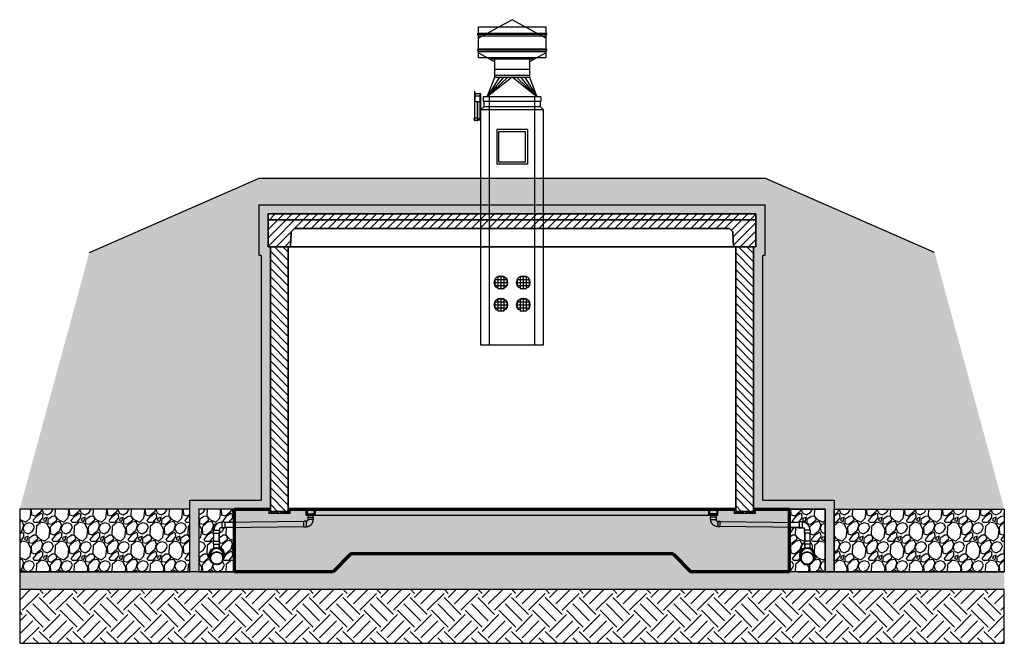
# Model space of a CAD drawing. Header units: inches. Extents: x -1088 to 2672, y -855 to 398.
# Tile 2 of 5: x -1088 to -428, y -90 to 328. Entities that reach past the tile are written whole.
import ezdxf

# ---------------------------------------------------------------- set-up
doc = ezdxf.new("R2010")
doc.units = ezdxf.units.IN
doc.header["$MEASUREMENT"] = 0
doc.layers.get('Defpoints').update_dxf_attribs({"color": 243})
doc.layers.add('A-WALL-PATT', color=9, linetype='Continuous', lineweight=18, true_color=0x808080)
for name, color, linetype in [('P-PIPE', 3, 'Continuous'), ('P-SANR-FIXT', 3, 'Continuous'), ('S-EARTH', 8, 'Continuous'), ('S-FLOR-PATT', 8, 'Continuous'), ('S-GRVL', 8, 'Continuous'), ('S-SAND-PATT', 8, 'Continuous'), ('S-SECT-CONC', 4, 'Continuous')]:
    doc.layers.add(name, color=color, linetype=linetype)
for name, color, linetype, lineweight in [('S-FLOR-FTPT', 4, 'Continuous', 70), ('S-ROOF-OTLN', 3, 'Continuous', 35), ('S-ROOF-PATT', 8, 'Continuous', 18), ('S-WALL-PCST', 4, 'Continuous', 35)]:
    doc.layers.add(name, color=color, linetype=linetype, lineweight=lineweight)
pattern_1 = [(273.01279, (-3.5638, 21.892), (12.727922, -216.374675), [2.42165, -239.74358]), (229.96974, (-3.4365, 19.4737), (140.0071427, 165.4629868), [4.15562, -411.40665]), (177.51045, (-6.1094, 16.2917), (267.2863633, -12.7279221), [2.93018, -290.08859]), (312.27369, (-7.8913, 8.1459), (-241.83051917, 267.2863633), [3.78428, -374.64404]), (337.83365, (-5.3457, 5.3457), (-216.37467504, 89.0954544), [3.7108, -367.36872]), (42.27369, (-1.9092, 3.94566), (-267.2863633, -241.83051917), [3.78428, -374.64404]), (82.69424, (0.89095, 6.49124), (-38.1837662, -292.7422074), [5.00452, -495.44727]), (117.25533, (1.52735, 11.4551), (-190.9188309, 369.1097398), [4.72478, -467.75379]), (166.42957, (-0.6364, 15.65534), (-267.2863633, 63.6396103), [3.7971, -375.91332]), (220.23636, (-4.3275, 16.5463), (152.7350647, 127.2792206), [4.33498, -212.41373]), (267.39744, (-7.63675, 13.74616), (-12.72792206, -292.7422074), [5.60606, -555.00075]), (183.81407, (4.8366, 20.6192), (-165.4629868, -12.727922), [1.91342, -189.4292]), (216.46923, (2.9274, 20.49195), (190.9188309, 140.0071427), [3.64027, -360.3872]), (270, (0, 18.328), (12.72792, -12.72792), [2.54558, -22.91027]), (248.1986, (-2.4183, 18.9646), (38.183766, 89.0954544), [1.37084, -135.71307]), (336.8014, (-2.9274, 17.6918), (-50.911688, 25.455844), [1.93865, -94.9943]), (75.96376, (-1.1455, 16.928), (12.727922, 63.63961), [3.14872, -101.8084]), (206.56505, (-0.382, 19.983), (38.183766, 12.727922), [2.27684, -54.64416]), (61.38954, (-10.3096, 10.3096), (89.0954544, 165.4629868), [3.1896, -315.77121]), (115.34618, (-8.7823, 13.1098), (89.0954544, -190.9188309), [2.6759, -264.91334]), (338.1986, (-2.9274, 22.5284), (-89.0954544, 38.183766), [2.74167, -134.34225]), (28.61046, (-0.3818, 21.5102), (-165.4629868, -89.0954544), [3.1896, -315.77121]), (24.44395, (-2.4183, 2.4183), (-89.0954544, -38.183766), [3.07584, -150.71623]), (339.77514, (0.3818, 3.6911), (-203.646753, 76.3675324), [2.5772, -255.14358]), (111.8014, (9.9278, 9.9278), (-38.183766, 89.0954544), [2.74167, -134.34225]), (62.35402, (8.9095, 12.4734), (-114.5512986, -216.374675), [3.01736, -298.71763]), (114.44395, (3.691, 3.691), (38.183766, -89.0954544), [1.53792, -152.25415]), (146.30993, (9.164, 9.164), (-63.63961, 38.183766), [0.91782, -90.86453]), (210.96376, (8.4004, 9.6732), (50.911688, 25.455844), [3.7108, -70.5051]), (231.00901, (5.21845, 7.764), (114.55129855, 140.0071427), [3.4389, -340.45062]), (348.69007, (0, 15.7826), (-38.183766, 12.727922), [2.596, -62.30393]), (38.15723, (2.5456, 15.2735), (241.83051917, 190.9188309), [4.5323, -448.69613]), (105.9454, (6.1094, 18.0736), (38.1837662, -140.0071427), [1.8532, -183.46813]), (135, (5.6, 19.856), (-25.45584, 4e-15), [1.08, -16.92]), (165.25644, (4.582, 7.8913), (140.0071427, -38.1837662), [2.50063, -247.56336]), (93.01279, (2.1637, 8.5277), (-12.727922, 216.374675), [4.8433, -237.32194]), (45, (1.91, 13.364), (0, 25.45584), [4.68, -13.32]), (10.30485, (5.2184, 16.6736), (216.374675, 38.1837662), [2.84605, -281.75894]), (299.0546, (8.0186, 17.1827), (38.183766, -63.6396103), [2.62084, -128.42114]), (252.645975, (9.2914, 14.8917), (-114.55129855, -369.1097398), [4.26717, -422.45054]), (220.42608, (8.0186, 10.8187), (-178.19090886, -152.73506474), [4.51438, -446.92332])]

# ---------------------------------------------------------------- blocks, each defined once
blk = doc.blocks.new('Bend - PVC - Sch 40 - DWV_USACE - Standard-1075329-SECTION _COLUMN STRIP_ LONG')
at = {"layer": 'P-PIPE', "lineweight": -3}
for p, q in [((199.1, -19.56), (199.1, -21.06)), ((199.1, -19.56), (203.06, -19.56)), ((203.06, -21.06), (203.06, -19.56)), ((205.64, -14.52), (204.14, -14.52)), ((204.14, -18.48), (204.14, -14.52)), ((204.14, -18.48), (205.64, -18.48)), ((205.64, -14.52), (205.64, -18.48)), ((203.06, -21.06), (199.1, -21.06))]:
    blk.add_line(p, q, dxfattribs=at)
at = {"layer": 'P-PIPE', "lineweight": -3, "flags": 128}
for points in [[(204.14, -14.75), (203.95, -14.75), (203.76, -14.77), (203.56, -14.78), (203.37, -14.81), (203.18, -14.85), (203, -14.89), (202.81, -14.94), (202.63, -14.99), (202.44, -15.06), (202.27, -15.13), (202.09, -15.21), (201.92, -15.29), (201.75, -15.39), (201.58, -15.49), (201.42, -15.59), (201.27, -15.7), (201.11, -15.82), (200.97, -15.94), (200.82, -16.07), (200.69, -16.21), (200.56, -16.35), (200.43, -16.5), (200.31, -16.65), (200.2, -16.8), (200.09, -16.96), (199.99, -17.13), (199.9, -17.29), (199.81, -17.47), (199.73, -17.64), (199.65, -17.82), (199.59, -18), (199.53, -18.18), (199.48, -18.37), (199.43, -18.56), (199.4, -18.74), (199.37, -18.94), (199.35, -19.13), (199.33, -19.32), (199.33, -19.51), (199.33, -19.56)], [(202.83, -19.56), (202.83, -19.51), (202.83, -19.46), (202.84, -19.41), (202.84, -19.35), (202.85, -19.3), (202.87, -19.25), (202.88, -19.2), (202.89, -19.15), (202.91, -19.1), (202.93, -19.05), (202.95, -19), (202.98, -18.96), (203, -18.91), (203.03, -18.87), (203.06, -18.82), (203.09, -18.78), (203.12, -18.74), (203.15, -18.7), (203.19, -18.66), (203.23, -18.62), (203.26, -18.59), (203.3, -18.55), (203.34, -18.52), (203.39, -18.49), (203.43, -18.46), (203.48, -18.43), (203.52, -18.4), (203.57, -18.38), (203.62, -18.36), (203.66, -18.34), (203.71, -18.32), (203.76, -18.31), (203.81, -18.29), (203.87, -18.28), (203.92, -18.27), (203.97, -18.26), (204.02, -18.26), (204.07, -18.25), (204.13, -18.25), (204.14, -18.25)]]:
    blk.add_lwpolyline(points, dxfattribs=at)

msp = doc.modelspace()

# ---------------------------------------------------------------- hatches: boundary and pattern name
at = {"layer": 'A-WALL-PATT'}
h = msp.add_hatch(dxfattribs=at)
h.set_pattern_fill('AR-SAND', color=256, scale=0.472439, style=0)
h.set_pattern_definition([(37.5, (-2118.1887, -184.42205), (-0.0297605, 0.91030588), [0, -0.71810663, 0, -0.8031456, 0, -0.7677127]), (7.5, (-2118.1887, -184.422), (0.8361108, 1.3332907), [0, -0.38739963, 0, -0.64724085, 0, -0.24803025]), (327.5, (-2118.7698, -184.42205), (1.47124074, 0.00267356), [0, -0.2362193, 0, -0.85038944, 0, -1.11023065]), (317.5, (-2118.7698, -184.422), (1.4202102, 0.4146478), [0, -0.11810964, 0, -0.5574775, 0, -0.63779208])])
h.paths.add_polyline_path([(-914.06, -1.5), (-919.17, -1.5), (-919.68, -0.99), (-919.68, 0), (-920.64, 0), (-920.64, -3), (-914.06, -3)])
h.paths.add_polyline_path([(-906.73, 0), (-907.69, 0), (-907.69, -0.99), (-908.2, -1.5), (-913.31, -1.5), (-913.31, -3), (-906.73, -3)])
h = msp.add_hatch(dxfattribs=at)
h.set_pattern_fill('AR-SAND', color=256, scale=0.472439, style=0)
h.set_pattern_definition([(37.5, (-1806.1887, -184.42205), (-0.0297605, 0.91030588), [0, -0.71810663, 0, -0.8031456, 0, -0.7677127]), (7.5, (-1806.1887, -184.422), (0.8361108, 1.3332907), [0, -0.38739963, 0, -0.64724085, 0, -0.24803025]), (327.5, (-1806.7698, -184.42205), (1.47124074, 0.00267356), [0, -0.2362193, 0, -0.85038944, 0, -1.11023065]), (317.5, (-1806.7698, -184.422), (1.4202102, 0.4146478), [0, -0.11810964, 0, -0.5574775, 0, -0.63779208])])
h.paths.add_polyline_path([(-602.06, -1.5), (-607.17, -1.5), (-607.68, -0.99), (-607.68, 0), (-608.64, 0), (-608.64, -3), (-602.06, -3)])
h.paths.add_polyline_path([(-594.73, 0), (-595.69, 0), (-595.69, -0.99), (-596.2, -1.5), (-601.31, -1.5), (-601.31, -3), (-594.73, -3)])
at = {"layer": 'S-EARTH'}
h = msp.add_hatch(dxfattribs=at)
h.set_pattern_fill('EARTH', color=256, scale=36, angle=45)
h.paths.add_polyline_path([(-474.29, 172.13), (-588.19, 222), (-927.19, 222), (-1041.09, 172.13), (-1087.81, 0), (-973.69, 0), (-973.69, 6), (-925.69, 6), (-925.69, 170), (-927.19, 170), (-927.19, 204), (-588.19, 204), (-588.19, 170), (-589.69, 170), (-589.69, 6), (-565.69, 6), (-565.69, 0), (-427.56, 0)])
h = msp.add_hatch(dxfattribs=at)
h.set_pattern_fill('EARTH', color=256, scale=64, angle=45)
h.paths.add_polyline_path([(-427.56, -54), (-1087.81, -54), (-1087.81, -90), (-427.56, -90)])
at = {"layer": 'S-FLOR-PATT'}
h = msp.add_hatch(dxfattribs=at)
h.set_pattern_fill('AR-CONC', color=8)
h.set_pattern_definition([(50, (0, 0), (7.1726, -0.62752), [0.75, -8.25]), (355, (0, 0), (-1.387513, 7.52192), [0.6, -6.6]), (100.45144, (0.598, -0.052), (5.78509, 6.8944), [0.6374, -7.01142]), (46.1842, (0, 2), (10.67241, -1.65519), [1.125, -12.375]), (96.6356, (0.889, 1.862), (9.34662, 9.74119), [0.9561, -10.51714]), (351.1842, (0, 2), (9.34662, 9.74119), [0.9, -9.9]), (21, (1, 1.5), (5.96907, -4.02619), [0.75, -8.25]), (326, (1, 1.5), (2.433153, 7.2515), [0.6, -6.6]), (71.45144, (1.4974, 1.1645), (8.402224, 3.22531), [0.6374, -7.01142]), (37.5, (0, 0), (0.1215986, 3.3289385), [0, -6.52, 0, -6.7, 0, -6.625]), (7.5, (0, 0), (2.630695, 3.944117), [0, -3.82, 0, -6.37, 0, -2.525]), (327.5, (-2.23, 0), (5.338224, -0.225549), [0, -2.5, 0, -7.8, 0, -10.35]), (317.5, (-3.23, 0), (5.831862, 1.00105), [0, -3.25, 0, -5.18, 0, -7.35])])
h.paths.add_polyline_path([(-571.69, 0), (-594.73, 0), (-594.73, -3), (-608.64, -3), (-608.64, 0), (-906.73, 0), (-906.73, -3), (-920.64, -3), (-920.64, 0), (-943.69, 0), (-943.69, -42), (-877.69, -42), (-865.69, -30), (-649.69, -30), (-637.69, -42), (-571.69, -42)])
at = {"layer": 'S-GRVL'}
h = msp.add_hatch(dxfattribs=at)
h.set_pattern_fill('GRAVEL', color=256, scale=18, angle=45)
h.set_pattern_definition(pattern_1)
h.paths.add_polyline_path([(-1087.81, -42), (-973.69, -42), (-973.69, 0), (-1087.81, 0)])
h = msp.add_hatch(dxfattribs=at)
h.set_pattern_fill('GRAVEL', color=256, scale=18, angle=45)
h.set_pattern_definition(pattern_1)
edge = h.paths.add_edge_path()
edge.add_arc((-952.62, -13.72), 4.95, 87.2914, 183.93413, ccw=False)
edge.add_line((-952.38, -8.78), (-952.34, -8.56))
edge.add_line((-952.34, -8.56), (-950.34, -8.56))
edge.add_line((-950.34, -8.56), (-950.34, -8.89))
edge.add_line((-950.34, -8.89), (-943.69, -8.82))
edge.add_line((-943.69, -8.82), (-943.69, 0))
edge.add_line((-943.69, 0), (-967.69, 0))
edge.add_line((-967.69, 0), (-967.69, -42))
edge.add_line((-967.69, -42), (-943.69, -42))
edge.add_line((-943.69, -42), (-943.69, -18.01))
edge.add_line((-943.69, -18.01), (-943.69, -12.31))
edge.add_line((-943.69, -12.31), (-950.34, -12.38))
edge.add_line((-950.34, -12.38), (-950.34, -12.56))
edge.add_line((-950.34, -12.56), (-952.34, -12.56))
edge.add_line((-952.34, -12.56), (-952.34, -12.31))
edge.add_arc((-952.25, -14.11), 1.8, 92.81617, 178.36051)
edge.add_line((-954.05, -14.06), (-953.8, -14.06))
edge.add_line((-953.8, -14.06), (-953.8, -16.06))
edge.add_line((-953.8, -16.06), (-954.04, -16.06))
edge.add_line((-954.04, -16.06), (-954.04, -21.46))
edge.add_line((-954.04, -21.46), (-953.79, -21.46))
edge.add_line((-953.79, -21.46), (-953.79, -23.46))
edge.add_line((-953.79, -23.46), (-954.04, -23.46))
edge.add_line((-954.04, -23.46), (-954.04, -26.14))
edge.add_line((-954.04, -26.14), (-952.01, -26.74))
edge.add_line((-952.01, -26.74), (-951.41, -27.57))
edge.add_line((-951.41, -27.57), (-950.84, -28.74))
edge.add_line((-950.84, -28.74), (-950.55, -30.61))
edge.add_line((-950.55, -30.61), (-950.55, -32.03))
edge.add_line((-950.55, -32.03), (-951.36, -33.23))
edge.add_line((-951.36, -33.23), (-951.53, -34.59))
edge.add_line((-951.53, -34.59), (-951.93, -35.37))
edge.add_line((-951.93, -35.37), (-952.72, -36.31))
edge.add_line((-952.72, -36.31), (-954.05, -37.1))
edge.add_line((-954.05, -37.1), (-955.65, -37.38))
edge.add_line((-955.65, -37.38), (-957.61, -36.98))
edge.add_line((-957.61, -36.98), (-958.86, -36.04))
edge.add_line((-958.86, -36.04), (-959.61, -35.23))
edge.add_line((-959.61, -35.23), (-959.93, -34.59))
edge.add_line((-959.93, -34.59), (-960.04, -33.62))
edge.add_line((-960.04, -33.62), (-960.04, -33.32))
edge.add_line((-960.04, -33.32), (-961.09, -31.15))
edge.add_line((-961.09, -31.15), (-960.64, -29.2))
edge.add_line((-960.64, -29.2), (-959.94, -27.81))
edge.add_line((-959.94, -27.81), (-959.16, -26.86))
edge.add_line((-959.16, -26.86), (-957.54, -26.22))
edge.add_line((-957.54, -26.22), (-957.54, -23.46))
edge.add_line((-957.54, -23.46), (-957.79, -23.46))
edge.add_line((-957.79, -23.46), (-957.79, -21.46))
edge.add_line((-957.79, -21.46), (-957.54, -21.46))
edge.add_line((-957.54, -21.46), (-957.54, -16.06))
edge.add_line((-957.54, -16.06), (-957.8, -16.06))
edge.add_line((-957.8, -16.06), (-957.8, -14.06))
edge.add_line((-957.8, -14.06), (-957.55, -14.06))
h = msp.add_hatch(dxfattribs=at)
h.set_pattern_fill('GRAVEL', color=256, scale=18, angle=45)
edge = h.paths.add_edge_path()
edge.add_arc((-562.76, -13.72), 4.95, 356.06587, 452.7086)
edge.add_line((-562.99, -8.78), (-563.04, -8.56))
edge.add_line((-563.04, -8.56), (-565.04, -8.56))
edge.add_line((-565.04, -8.56), (-565.04, -8.89))
edge.add_line((-565.04, -8.89), (-571.69, -8.82))
edge.add_line((-571.69, -8.82), (-571.69, 0))
edge.add_line((-571.69, 0), (-547.69, 0))
edge.add_line((-547.69, 0), (-547.69, -42))
edge.add_line((-547.69, -42), (-571.69, -42))
edge.add_line((-571.69, -42), (-571.69, -18.01))
edge.add_line((-571.69, -18.01), (-571.69, -12.31))
edge.add_line((-571.69, -12.31), (-565.04, -12.38))
edge.add_line((-565.04, -12.38), (-565.04, -12.56))
edge.add_line((-565.04, -12.56), (-563.04, -12.56))
edge.add_line((-563.04, -12.56), (-563.04, -12.31))
edge.add_arc((-563.12, -14.11), 1.8, 1.63949, 87.18383, ccw=False)
edge.add_line((-561.32, -14.06), (-561.57, -14.06))
edge.add_line((-561.57, -14.06), (-561.57, -16.06))
edge.add_line((-561.57, -16.06), (-561.33, -16.06))
edge.add_line((-561.33, -16.06), (-561.33, -21.46))
edge.add_line((-561.33, -21.46), (-561.58, -21.46))
edge.add_line((-561.58, -21.46), (-561.58, -23.46))
edge.add_line((-561.58, -23.46), (-561.33, -23.46))
edge.add_line((-561.33, -23.46), (-561.33, -26.14))
edge.add_line((-561.33, -26.14), (-563.36, -26.74))
edge.add_line((-563.36, -26.74), (-563.96, -27.57))
edge.add_line((-563.96, -27.57), (-564.53, -28.74))
edge.add_line((-564.53, -28.74), (-564.83, -30.61))
edge.add_line((-564.83, -30.61), (-564.83, -32.03))
edge.add_line((-564.83, -32.03), (-564.01, -33.23))
edge.add_line((-564.01, -33.23), (-563.84, -34.59))
edge.add_line((-563.84, -34.59), (-563.45, -35.37))
edge.add_line((-563.45, -35.37), (-562.65, -36.31))
edge.add_line((-562.65, -36.31), (-561.33, -37.1))
edge.add_line((-561.33, -37.1), (-559.72, -37.38))
edge.add_line((-559.72, -37.38), (-557.76, -36.98))
edge.add_line((-557.76, -36.98), (-556.52, -36.04))
edge.add_line((-556.52, -36.04), (-555.76, -35.23))
edge.add_line((-555.76, -35.23), (-555.45, -34.59))
edge.add_line((-555.45, -34.59), (-555.33, -33.62))
edge.add_line((-555.33, -33.62), (-555.33, -33.32))
edge.add_line((-555.33, -33.32), (-554.29, -31.15))
edge.add_line((-554.29, -31.15), (-554.74, -29.2))
edge.add_line((-554.74, -29.2), (-555.44, -27.81))
edge.add_line((-555.44, -27.81), (-556.22, -26.86))
edge.add_line((-556.22, -26.86), (-557.83, -26.22))
edge.add_line((-557.83, -26.22), (-557.83, -23.46))
edge.add_line((-557.83, -23.46), (-557.58, -23.46))
edge.add_line((-557.58, -23.46), (-557.58, -21.46))
edge.add_line((-557.58, -21.46), (-557.83, -21.46))
edge.add_line((-557.83, -21.46), (-557.83, -16.06))
edge.add_line((-557.83, -16.06), (-557.57, -16.06))
edge.add_line((-557.57, -16.06), (-557.57, -14.06))
edge.add_line((-557.57, -14.06), (-557.82, -14.06))
h = msp.add_hatch(dxfattribs=at)
h.set_pattern_fill('GRAVEL', color=256, scale=18, angle=45)
h.paths.add_polyline_path([(-541.69, 0), (-427.56, 0), (-427.56, -42), (-541.69, -42)])
h = msp.add_hatch(dxfattribs=at)
h.set_pattern_fill('GRAVEL', color=256, scale=18, angle=45)
h.set_pattern_definition([(273.01279, (-3.5638, 21.892), (12.727922, -216.374675), [2.42165, -239.74358]), (229.96974, (-3.4365, 19.4737), (140.0071427, 165.4629868), [4.15562, -411.40665]), (177.51045, (-6.1094, 16.2917), (267.2863633, -12.7279221), [2.93018, -290.08859]), (312.27369, (-7.8913, 8.1459), (-241.83051917, 267.2863633), [3.78428, -374.64404]), (337.83365, (-5.3457, 5.3457), (-216.37467504, 89.0954544), [3.7108, -367.36872]), (42.27369, (-1.9092, 3.94566), (-267.2863633, -241.83051917), [3.78428, -374.64404]), (82.69424, (0.89095, 6.49124), (-38.1837662, -292.7422074), [5.00452, -495.44727]), (117.25533, (1.52735, 11.4551), (-190.9188309, 369.1097398), [4.72478, -467.75379]), (166.42957, (-0.6364, 15.65534), (-267.2863633, 63.6396103), [3.7971, -375.91332]), (220.23636, (-4.3275, 16.5463), (152.7350647, 127.2792206), [4.33498, -212.41373]), (267.39744, (-7.63675, 13.74616), (-12.72792206, -292.7422074), [5.60606, -555.00075]), (183.81407, (4.8366, 20.6192), (-165.4629868, -12.727922), [1.91342, -189.4292]), (216.46923, (2.9274, 20.49195), (190.9188309, 140.0071427), [3.64027, -360.3872]), (270, (0, 18.328), (12.72792, -12.72792), [2.54558, -22.91027]), (248.1986, (-2.4183, 18.9646), (38.183766, 89.0954544), [1.37084, -135.71307]), (336.8014, (-2.9274, 17.6918), (-50.911688, 25.455844), [1.93865, -94.9943]), (75.96376, (-1.1455, 16.928), (12.727922, 63.63961), [3.14872, -101.8084]), (206.56505, (-0.382, 19.983), (38.183766, 12.727922), [2.27684, -54.64416]), (61.38954, (-10.3096, 10.3096), (89.0954544, 165.4629868), [3.1896, -315.77121]), (115.34618, (-8.7823, 13.1098), (89.0954544, -190.9188309), [2.6759, -264.91334]), (338.1986, (-2.9274, 22.5284), (-89.0954544, 38.183766), [2.74167, -134.34225]), (28.61046, (-0.3818, 21.5102), (-165.4629868, -89.0954544), [3.1896, -315.77121]), (24.44395, (-2.4183, 2.4183), (-89.0954544, -38.183766), [3.07584, -150.71623]), (339.77514, (0.3818, 3.6911), (-203.646753, 76.3675324), [2.5772, -255.14358]), (111.8014, (9.9278, 9.9278), (-38.183766, 89.0954544), [2.74167, -134.34225]), (62.35402, (8.9095, 12.4734), (-114.5512986, -216.374675), [3.01736, -298.71763]), (114.44395, (3.691, 3.691), (38.183766, -89.0954544), [1.53792, -152.25415]), (146.30993, (9.164, 9.164), (-63.63961, 38.183766), [0.91782, -90.86453]), (210.96376, (8.4004, 9.6732), (50.911688, 25.455844), [3.7108, -70.5051]), (231.00901, (5.21845, 7.764), (114.55129855, 140.0071427), [3.4389, -340.45062]), (348.69007, (0, 15.7826), (-38.183766, 12.727922), [2.596, -62.30393]), (38.15723, (2.5456, 15.2735), (241.83051917, 190.9188309), [4.5323, -448.69613]), (105.9454, (6.1094, 18.0736), (38.1837662, -140.0071427), [1.8532, -183.46813]), (135, (5.6, 19.856), (-25.45584, 4e-15), [1.08, -16.92]), (165.25644, (4.582, 7.8913), (140.0071427, -38.1837662), [2.50063, -247.56336]), (93.01279, (2.1637, 8.5277), (-12.727922, 216.374675), [4.8433, -237.32194]), (45, (1.91, 13.364), (0, 25.45584), [4.68, -13.32]), (10.30485, (5.2184, 16.6736), (216.374675, 38.1837662), [2.84605, -281.75894]), (299.0546, (8.0186, 17.1827), (38.183766, -63.6396103), [2.62084, -128.42114]), (252.645975, (9.2914, 14.8917), (-114.55129855, -369.1097398), [4.26717, -422.45054]), (220.42608, (8.0186, 10.8187), (-178.19090886, -152.73506474), [4.51438, -446.92332])])
h.paths.add_polyline_path([(-649.69, -30), (-607.69, -30), (-641.69, -30), (-873.69, -30), (-907.69, -30), (-865.69, -30), (-877.69, -42), (-637.69, -42)])
h.paths.add_polyline_path([(-427.56, -42), (-1087.81, -42), (-1087.81, -54), (-427.56, -54)])
at = {"layer": 'S-ROOF-PATT'}
h = msp.add_hatch(dxfattribs=at)
h.set_pattern_fill('ANSI31', color=256, scale=32)
h.paths.add_polyline_path([(-903.55, 188.12), (-905.66, 186.01), (-906.19, 176), (-921.19, 176), (-921.19, 194), (-594.19, 194), (-594.19, 176), (-609.19, 176), (-609.71, 186.01), (-611.83, 188.12)])
h.paths.add_polyline_path([(-921.19, 194), (-594.19, 194), (-594.19, 198), (-921.19, 198)])
h = msp.add_hatch(dxfattribs=at)
h.set_pattern_fill('ANSI31', color=256, scale=32, angle=90)
h.paths.add_polyline_path([(-919.68, -1.5), (-919.69, 176), (-907.69, 176), (-907.68, -1.5)])
h = msp.add_hatch(dxfattribs=at)
h.set_pattern_fill('ANSI31', color=256, scale=32, angle=90)
h.paths.add_polyline_path([(-595.68, -1.5), (-595.69, 176), (-607.69, 176), (-607.68, -1.5)])
at = {"layer": 'S-SAND-PATT'}
h = msp.add_hatch(dxfattribs=at)
h.set_pattern_fill('AR-SAND', color=8, style=0)
h.paths.add_polyline_path([(-589.69, 170), (-588.19, 170), (-588.19, 204), (-927.19, 204), (-927.19, 170), (-925.69, 170), (-925.69, 6), (-973.69, 6), (-973.69, -42), (-967.69, -42), (-967.69, 0), (-919.69, 0), (-919.69, 176), (-921.19, 176), (-921.19, 198), (-594.19, 198), (-594.19, 176), (-595.69, 176), (-595.69, 0), (-547.69, 0), (-547.69, -42), (-541.69, -42), (-541.69, 6), (-589.69, 6)])

# ---------------------------------------------------------------- linework, layer by layer
at = {"layer": 'Defpoints'}
for p, q in [((-757.62, 328.27), (-780.18, 315.95)), ((-735.05, 315.95), (-757.62, 328.27)), ((-734.75, 318.34), (-780.37, 318.34)), ((-780.18, 319.25), (-735.05, 319.25)), ((-780.18, 317.44), (-735.05, 317.44)), ((-734.75, 307.92), (-780.37, 307.92)), ((-780.18, 308.82), (-735.05, 308.82)), ((-780.18, 307.01), (-735.05, 307.01)), ((-780.18, 305.97), (-769.3, 300.08)), ((-735.05, 305.97), (-745.93, 300.08)), ((-769.3, 295.13), (-769.3, 302.7)), ((-745.93, 302.7), (-745.93, 295.13)), ((-769.3, 289.63), (-769.3, 295.13)), ((-769.3, 295.13), (-745.93, 295.13)), ((-745.93, 290.88), (-769.3, 290.88)), ((-745.93, 295.13), (-745.93, 289.63)), ((-774.25, 276.44), (-769.3, 289.63)), ((-769.3, 289.63), (-745.93, 289.63)), ((-745.93, 289.63), (-741.06, 276.44)), ((-738.26, 276.44), (-776.93, 276.44)), ((-776.93, 276.44), (-776.93, 273.41)), ((-738.26, 273.41), (-776.93, 273.41)), ((-776.44, 270), (-776.44, 273.41)), ((-772.69, 110), (-772.69, 276.44)), ((-742.69, 276.44), (-742.69, 110)), ((-738.75, 273.44), (-738.75, 269.98)), ((-738.26, 276.44), (-738.26, 273.41)), ((-778.69, 268), (-776.44, 270)), ((-778.69, 268), (-736.69, 268)), ((-778.69, 222), (-778.69, 268)), ((-776.44, 270), (-738.75, 270)), ((-738.75, 269.98), (-736.69, 268)), ((-736.69, 268), (-736.69, 222)), ((-747.33, 254.56), (-767.9, 254.56)), ((-767.9, 254.56), (-767.9, 231.44)), ((-766.62, 253.28), (-748.62, 253.28)), ((-766.62, 232.72), (-766.62, 253.28)), ((-748.62, 232.72), (-748.62, 253.28)), ((-747.33, 254.56), (-747.33, 231.44)), ((-748.62, 232.72), (-766.62, 232.72)), ((-778.69, 110), (-778.69, 222)), ((-736.69, 222), (-736.69, 110)), ((-736.69, 110), (-778.69, 110)), ((-895.69, -4), (-895.69, 0)), ((-889.69, -4), (-889.69, 0)), ((-625.69, -4), (-625.69, 0)), ((-619.69, -4), (-619.69, 0)), ((-895.69, -4), (-889.69, -4)), ((-889.69, -4), (-625.69, -4)), ((-625.69, -4), (-619.69, -4)), ((-943.69, -18.01), (-943.69, -42)), ((-541.69, -42), (-541.69, -18.01)), ((-949.69, -42), (-1087.81, -42)), ((-1087.81, -42), (-1087.81, -54)), ((-943.69, -42), (-967.69, -42)), ((-565.69, -42), (-427.56, -42)), ((-1087.81, -54), (-1087.81, -90))]:
    msp.add_line(p, q, dxfattribs=at)
at = {"layer": 'Defpoints', "linetype": 'Continuous'}
for p, q in [((-763.37, 289.63), (-774.25, 276.44)), ((-757.62, 289.63), (-774.25, 276.44)), ((-774.25, 276.44), (-760.49, 289.63)), ((-766.18, 289.63), (-774.25, 276.44)), ((-741.06, 276.44), (-757.62, 289.63)), ((-754.74, 289.63), (-741.06, 276.44)), ((-741.06, 276.44), (-751.87, 289.63)), ((-749.05, 289.63), (-741.06, 276.44)), ((-782.89, 280.12), (-782.89, 260.66)), ((-782.5, 280.12), (-782.89, 280.12)), ((-782.5, 260.66), (-782.5, 280.12)), ((-782.29, 273.67), (-782.29, 278.49)), ((-782.05, 278.73), (-779.32, 278.73)), ((-779.08, 260.81), (-779.08, 278.49)), ((-779.08, 278.49), (-779.08, 273.67)), ((-778.69, 278.49), (-779.08, 278.49)), ((-778.69, 260.81), (-778.69, 278.49)), ((-779.08, 277), (-782.29, 277)), ((-782.05, 273.43), (-779.32, 273.43)), ((-781.05, 273.43), (-781.05, 260.66)), ((-780.66, 260.66), (-780.66, 273.43)), ((-783.32, 261.78), (-782.89, 261.78)), ((-782.89, 261.78), (-783.32, 261.78)), ((-783.32, 261.78), (-783.32, 261.16)), ((-783.32, 261.16), (-782.89, 261.16)), ((-782.89, 260.66), (-782.5, 260.66)), ((-781.05, 262.2), (-782.5, 262.2)), ((-782.5, 260.81), (-781.05, 260.81)), ((-781.05, 260.66), (-780.66, 260.66)), ((-780.66, 261.78), (-779.08, 261.78)), ((-779.08, 261.78), (-780.66, 261.78)), ((-780.66, 261.16), (-779.08, 261.16)), ((-778.69, 260.81), (-779.08, 260.81)), ((-747.33, 231.44), (-767.9, 231.44)), ((-769.62, 152.06), (-760.62, 152.06)), ((-769.15, 154.06), (-761.08, 154.06)), ((-769.12, 154.12), (-769.12, 150)), ((-767.18, 156.06), (-763.05, 156.06)), ((-767.12, 156.09), (-767.12, 148.03)), ((-765.12, 156.56), (-765.12, 147.56)), ((-763.12, 156.09), (-763.12, 148.03)), ((-761.12, 154.12), (-761.12, 150)), ((-754.62, 152.06), (-745.62, 152.06)), ((-754.15, 154.06), (-746.08, 154.06)), ((-754.12, 154.12), (-754.12, 150)), ((-752.18, 156.06), (-748.05, 156.06)), ((-752.12, 156.09), (-752.12, 148.03)), ((-750.12, 156.56), (-750.12, 147.56)), ((-748.12, 156.09), (-748.12, 148.03)), ((-746.12, 154.12), (-746.12, 150)), ((-769.15, 150.06), (-761.08, 150.06)), ((-767.18, 148.06), (-763.05, 148.06)), ((-754.15, 150.06), (-746.08, 150.06)), ((-752.18, 148.06), (-748.05, 148.06)), ((-769.15, 139.06), (-761.08, 139.06)), ((-769.12, 139.12), (-769.12, 135)), ((-767.18, 141.06), (-763.05, 141.06)), ((-767.12, 141.09), (-767.12, 133.03)), ((-765.12, 141.56), (-765.12, 132.56)), ((-763.12, 141.09), (-763.12, 133.03)), ((-761.12, 139.12), (-761.12, 135)), ((-754.15, 139.06), (-746.08, 139.06)), ((-754.12, 139.12), (-754.12, 135)), ((-752.18, 141.06), (-748.05, 141.06)), ((-752.12, 141.09), (-752.12, 133.03)), ((-750.12, 141.56), (-750.12, 132.56)), ((-748.12, 141.09), (-748.12, 133.03)), ((-746.12, 139.12), (-746.12, 135)), ((-769.62, 137.06), (-760.62, 137.06)), ((-769.15, 135.06), (-761.08, 135.06)), ((-767.18, 133.06), (-763.05, 133.06)), ((-754.62, 137.06), (-745.62, 137.06)), ((-754.15, 135.06), (-746.08, 135.06)), ((-752.18, 133.06), (-748.05, 133.06))]:
    msp.add_line(p, q, dxfattribs=at)
at = {"layer": 'Defpoints'}
for points in [[(-735.05, 313.13), (-735.05, 308.82, 0.131652), (-735.02, 308.7), (-734.64, 308.04, -0.267949), (-734.64, 307.79), (-735.02, 307.14, 0.131652), (-735.05, 307.01), (-735.05, 302.7), (-780.18, 302.7), (-780.18, 307.01, 0.131652), (-780.21, 307.14), (-780.59, 307.79, -0.267949), (-780.59, 308.04), (-780.21, 308.7, 0.131652), (-780.18, 308.82), (-780.18, 317.44, 0.131652), (-780.21, 317.56), (-780.59, 318.22, -0.267949), (-780.59, 318.47), (-780.21, 319.12, 0.131652), (-780.18, 319.25), (-780.18, 323.55), (-735.05, 323.55), (-735.05, 319.25, 0.131652), (-735.02, 319.12), (-734.64, 318.47, -0.267949), (-734.64, 318.22), (-735.02, 317.56, 0.131652), (-735.05, 317.44)], [(-957.55, -14.06, -0.448593), (-952.38, -8.78), (-952.34, -8.56), (-950.34, -8.56), (-950.34, -8.89), (-943.69, -8.82), (-943.69, 0), (-967.69, 0), (-967.69, -42), (-967.69, -42), (-943.69, -42), (-943.69, -18.01), (-943.69, -12.31), (-950.34, -12.38), (-950.34, -12.56), (-952.34, -12.56), (-952.34, -12.31, 0.391616), (-954.05, -14.06), (-953.8, -14.06), (-953.8, -16.06), (-954.04, -16.06), (-954.04, -21.46), (-953.79, -21.46), (-953.79, -23.46), (-954.04, -23.46), (-954.04, -26.14), (-952.01, -26.74), (-951.41, -27.57), (-950.84, -28.74), (-950.55, -30.61), (-950.55, -32.03), (-951.36, -33.23), (-951.53, -34.59), (-951.93, -35.37), (-952.72, -36.31), (-954.05, -37.1), (-955.65, -37.38), (-957.61, -36.98), (-958.86, -36.04), (-959.61, -35.23), (-959.93, -34.59), (-960.04, -33.62), (-960.04, -33.32), (-961.09, -31.15), (-960.64, -29.2), (-959.94, -27.81), (-959.16, -26.86), (-957.54, -26.22), (-957.54, -23.46), (-957.79, -23.46), (-957.79, -21.46), (-957.54, -21.46), (-957.54, -16.06), (-957.8, -16.06), (-957.8, -14.06)], [(-557.82, -14.06, 0.448593), (-562.99, -8.78), (-563.04, -8.56), (-565.04, -8.56), (-565.04, -8.89), (-571.69, -8.82), (-571.69, 0), (-547.69, 0), (-547.69, -42), (-547.69, -42), (-571.69, -42), (-571.69, -18.01), (-571.69, -12.31), (-565.04, -12.38), (-565.04, -12.56), (-563.04, -12.56), (-563.04, -12.31, -0.391616), (-561.32, -14.06), (-561.57, -14.06), (-561.57, -16.06), (-561.33, -16.06), (-561.33, -21.46), (-561.58, -21.46), (-561.58, -23.46), (-561.33, -23.46), (-561.33, -26.14), (-563.36, -26.74), (-563.96, -27.57), (-564.53, -28.74), (-564.83, -30.61), (-564.83, -32.03), (-564.01, -33.23), (-563.84, -34.59), (-563.45, -35.37), (-562.65, -36.31), (-561.33, -37.1), (-559.72, -37.38), (-557.76, -36.98), (-556.52, -36.04), (-555.76, -35.23), (-555.45, -34.59), (-555.33, -33.62), (-555.33, -33.32), (-554.29, -31.15), (-554.74, -29.2), (-555.44, -27.81), (-556.22, -26.86), (-557.83, -26.22), (-557.83, -23.46), (-557.58, -23.46), (-557.58, -21.46), (-557.83, -21.46), (-557.83, -16.06), (-557.57, -16.06), (-557.57, -14.06)]]:
    msp.add_lwpolyline(points, format="xyb", close=True, dxfattribs=at)
for points in [[(-771.89, 302), (-743.41, 302)], [(-952.08, -35.25), (-952.09, -35.26)], [(-563.29, -35.25), (-563.28, -35.26)]]:
    msp.add_lwpolyline(points, dxfattribs=at)
for points in [[(-1087.81, -42), (-973.69, -42), (-973.69, 0), (-1087.81, 0)], [(-541.69, 0), (-427.56, 0), (-427.56, -42), (-541.69, -42)], [(-1087.81, -90), (-427.56, -90), (-427.56, -54), (-1087.81, -54)]]:
    msp.add_lwpolyline(points, close=True, dxfattribs=at)
for centre in [(-765.12, 152.06), (-750.12, 152.06), (-765.12, 137.06), (-750.12, 137.06)]:
    msp.add_circle(centre, 4.5, dxfattribs=at)
at = {"layer": 'Defpoints', "linetype": 'Continuous'}
for centre, start, end in [((-782.05, 278.49), 90, 180), ((-779.32, 278.49), 0, 90), ((-782.05, 273.67), 180, 270), ((-779.32, 273.67), 270, 0)]:
    msp.add_arc(centre, 0.237, start, end, dxfattribs=at)
at = {"layer": 'P-PIPE', "lineweight": -3}
for p, q in [((-894.43, -3.25), (-894.43, -5.44)), ((-890.94, -5.44), (-890.94, -3.25)), ((-624.43, -5.44), (-624.43, -3.25)), ((-620.93, -3.25), (-620.93, -5.44)), ((-952.34, -8.56), (-952.34, -12.56)), ((-952.34, -8.56), (-950.34, -8.56)), ((-952.34, -12.56), (-950.34, -12.56)), ((-897.25, -8.27), (-950.34, -8.89)), ((-950.34, -8.56), (-950.34, -12.56)), ((-950.34, -12.38), (-897.25, -11.76)), ((-618.27, -8.27), (-565.04, -8.89)), ((-565.04, -12.38), (-618.27, -11.76)), ((-565.04, -8.56), (-565.04, -12.56)), ((-563.04, -8.56), (-565.04, -8.56)), ((-563.04, -12.56), (-565.04, -12.56)), ((-563.04, -8.56), (-563.04, -12.56)), ((-957.8, -14.06), (-953.8, -14.06)), ((-957.8, -16.06), (-957.8, -14.06)), ((-957.8, -16.06), (-953.8, -16.06)), ((-957.54, -21.46), (-957.54, -16.06)), ((-954.04, -21.46), (-954.04, -16.06)), ((-953.8, -16.06), (-953.8, -14.06)), ((-557.57, -14.06), (-561.57, -14.06)), ((-561.57, -16.06), (-561.57, -14.06)), ((-557.57, -16.06), (-561.57, -16.06)), ((-561.33, -21.46), (-561.33, -16.06)), ((-557.83, -21.46), (-557.83, -16.06)), ((-557.57, -16.06), (-557.57, -14.06)), ((-957.79, -21.46), (-953.79, -21.46)), ((-957.79, -23.46), (-957.79, -21.46)), ((-957.79, -23.46), (-953.79, -23.46)), ((-957.54, -26.22), (-957.54, -23.46)), ((-954.04, -26.14), (-954.04, -23.46)), ((-953.79, -23.46), (-953.79, -21.46)), ((-557.58, -21.46), (-561.58, -21.46)), ((-561.58, -23.46), (-561.58, -21.46)), ((-557.58, -23.46), (-561.58, -23.46)), ((-561.33, -26.14), (-561.33, -23.46)), ((-557.83, -26.22), (-557.83, -23.46)), ((-557.58, -23.46), (-557.58, -21.46)), ((-960.01, -30.81), (-960.01, -33.2)), ((-951.36, -30.81), (-951.36, -33.2)), ((-564.01, -30.81), (-564.01, -33.2)), ((-555.36, -30.81), (-555.36, -33.2))]:
    msp.add_line(p, q, dxfattribs=at)
for centre, radius in [((-955.69, -32.86), 4.33), ((-955.69, -32.86), 4.07), ((-559.69, -32.86), 4.33), ((-559.69, -32.86), 4.07)]:
    msp.add_circle(centre, radius, dxfattribs=at)
for centre, radius, start, end in [((-952.3, -14.06), 5.25, 90.59681, 180), ((-952.3, -14.06), 1.75, 90.59681, 180), ((-563.07, -14.06), 1.75, 0, 89.40319), ((-563.07, -14.06), 5.25, 0, 89.40319), ((-955.69, -30.81), 4.94, 330.6744, 212.16406), ((-559.69, -30.81), 4.94, 327.83594, 209.3256), ((-955.69, -30.81), 4.33, 0, 180), ((-559.69, -30.81), 4.33, 0, 180)]:
    msp.add_arc(centre, radius, start, end, dxfattribs=at)
at = {"layer": 'P-SANR-FIXT', "lineweight": -3}
for points in [[(-895.05, -2.86), (-894.66, -3.25), (-890.71, -3.25), (-890.33, -2.86), (-890.33, -0.5), (-889.94, -0.5), (-889.94, 0), (-889.69, 0), (-889.69, -4), (-895.68, -4), (-895.68, 0), (-895.43, 0), (-895.43, -0.5), (-895.05, -0.5)], [(-889.98, -0.5), (-895.39, -0.5), (-895.39, 0), (-889.98, 0)], [(-620.32, -2.86), (-620.71, -3.25), (-624.66, -3.25), (-625.04, -2.86), (-625.04, -0.5), (-625.43, -0.5), (-625.43, 0), (-625.68, 0), (-625.68, -4), (-619.68, -4), (-619.68, 0), (-619.93, 0), (-619.93, -0.5), (-620.32, -0.5)], [(-625.38, -0.5), (-619.98, -0.5), (-619.98, 0), (-625.38, 0)]]:
    msp.add_lwpolyline(points, close=True, dxfattribs=at)
for points in [[(-889.69, -1.16), (-889.99, -1.16), (-889.99, -3.01), (-890.57, -3.59), (-894.81, -3.59), (-895.38, -3.01), (-895.38, -1.16), (-895.68, -1.16)], [(-625.68, -1.16), (-625.38, -1.16), (-625.38, -3.01), (-624.8, -3.59), (-620.56, -3.59), (-619.99, -3.01), (-619.99, -1.16), (-619.68, -1.16)]]:
    msp.add_lwpolyline(points, dxfattribs=at)
at = {"layer": 'S-EARTH'}
for p, q in [((-1041.09, 172.13), (-927.19, 222)), ((-927.19, 222), (-588.19, 222)), ((-474.29, 172.13), (-588.19, 222))]:
    msp.add_line(p, q, dxfattribs=at)
at = {"layer": 'S-FLOR-FTPT'}
for p, q in [((-943.69, 0), (-919.69, 0)), ((-943.69, -42), (-943.69, 0)), ((-907.69, 0), (-607.69, 0)), ((-595.69, 0), (-571.69, 0)), ((-571.69, -42), (-571.69, 0)), ((-865.69, -30), (-877.69, -42)), ((-649.69, -30), (-865.69, -30)), ((-649.69, -30), (-637.69, -42)), ((-877.69, -42), (-943.69, -42)), ((-571.69, -42), (-637.69, -42))]:
    msp.add_line(p, q, dxfattribs=at)
at = {"layer": 'S-ROOF-OTLN', "color": 1}
msp.add_line((-906.19, 176), (-609.19, 176), dxfattribs=at)
at = {"layer": 'S-ROOF-OTLN'}
for points in [[(-921.19, 194), (-594.19, 194), (-594.19, 198), (-921.19, 198)], [(-903.55, 188.12), (-905.66, 186.01), (-906.19, 176), (-921.19, 176), (-921.19, 194), (-594.19, 194), (-594.19, 176), (-609.19, 176), (-609.71, 186.01), (-611.83, 188.12)]]:
    msp.add_lwpolyline(points, close=True, dxfattribs=at)
at = {"layer": 'S-SAND-PATT'}
msp.add_line((-949.69, -42), (-943.69, -42), dxfattribs=at)
msp.add_lwpolyline([(-973.69, -42), (-973.69, 6), (-925.69, 6), (-925.69, 170), (-927.19, 170), (-927.19, 204), (-588.19, 204), (-588.19, 170), (-589.69, 170), (-589.69, 6), (-541.69, 5.99), (-541.69, -42.01), (-547.69, -42), (-547.69, 0), (-595.69, 0), (-595.69, 176), (-594.19, 176), (-594.19, 198), (-921.19, 198), (-921.19, 176), (-919.69, 176), (-919.69, 0), (-967.69, 0), (-967.69, -42)], dxfattribs=at)
at = {"layer": 'S-SECT-CONC'}
for p, q in [((-920.64, 0), (-920.64, -3)), ((-906.73, 0), (-906.73, -3)), ((-608.64, 0), (-608.64, -3)), ((-594.73, 0), (-594.73, -3)), ((-906.73, -3), (-920.64, -3)), ((-919.17, -1.5), (-919.68, -0.99)), ((-908.2, -1.5), (-919.17, -1.5)), ((-908.2, -1.5), (-907.69, -0.99)), ((-594.73, -3), (-608.64, -3)), ((-607.17, -1.5), (-607.68, -0.99)), ((-596.2, -1.5), (-607.17, -1.5)), ((-596.2, -1.5), (-595.69, -0.99))]:
    msp.add_line(p, q, dxfattribs=at)
at = {"layer": 'S-WALL-PCST'}
for p, q in [((-919.68, -0.99), (-919.69, 176)), ((-919.69, 176), (-907.69, 176)), ((-907.69, 176), (-907.69, -0.99)), ((-595.69, 176), (-607.69, 176)), ((-607.69, 176), (-607.68, -0.99)), ((-595.69, -0.99), (-595.69, 176))]:
    msp.add_line(p, q, dxfattribs=at)

# ---------------------------------------------------------------- block references
at = {"layer": 'P-PIPE', "lineweight": -3, "rotation": 180}
msp.add_blockref('Bend - PVC - Sch 40 - DWV_USACE - Standard-1075329-SECTION _COLUMN STRIP_ LONG', (-691.61, -26.5), dxfattribs=at)
at = {"layer": 'P-PIPE', "lineweight": -3, "xscale": -1, "rotation": 180}
msp.add_blockref('Bend - PVC - Sch 40 - DWV_USACE - Standard-1075329-SECTION _COLUMN STRIP_ LONG', (-823.76, -26.5), dxfattribs=at)

doc.saveas('drawing.dxf')
